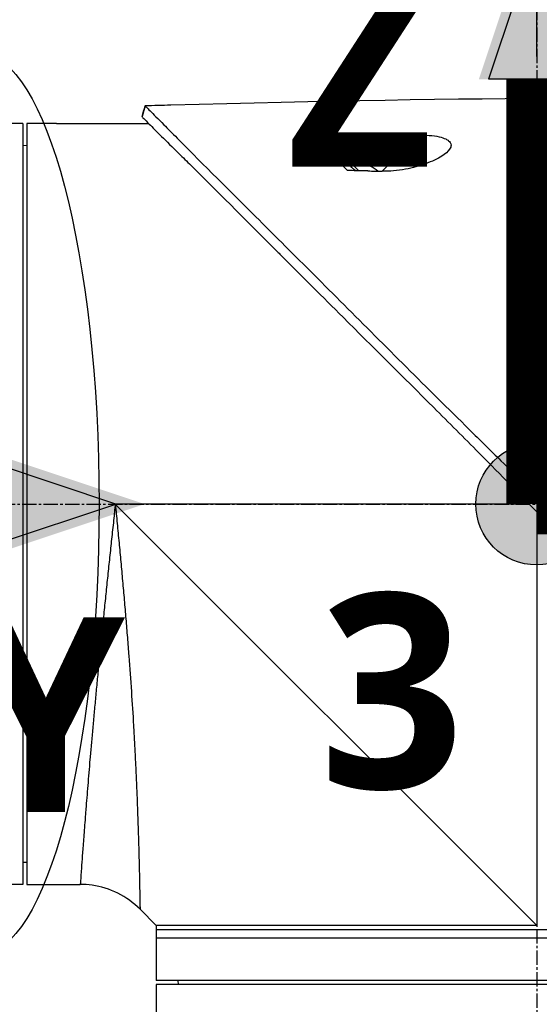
# Model space of a CAD drawing. Header units: millimetres. Extents: x 0 to 5219, y 0 to 2970.
# Tile 143 of 228: x 1947 to 2009, y 2062 to 2178. Entities that reach past the tile are written whole.
import ezdxf

# ---------------------------------------------------------------- set-up
doc = ezdxf.new("R2010")
doc.units = ezdxf.units.MM
doc.header["$LTSCALE"] = 0.2
doc.linetypes.add('CENTER2', pattern=[1.125, 0.75, -0.125, 0.125, -0.125])
for name, color, linetype in [('02_Center Line', 1, 'CENTER2'), ('07_Special Line2', 76, 'Continuous'), ('12_Before Rev.Num.', 5, 'Continuous'), ('13_After Rev.Num.', 6, 'Continuous')]:
    doc.layers.add(name, color=color, linetype=linetype)
doc.layers.add('14_Mark', color=7, linetype='Continuous', true_color=0xe03c31)
doc.styles.add('Rainbow-5.0 Style', font='malgunsl.ttf')
doc.dimstyles.new('Rainbow-5.0 Style', dxfattribs={"dimtxt": 4, "dimasz": 2.5, "dimexe": 1, "dimexo": 1, "dimgap": 1, "dimtad": 1, "dimdsep": 46, "dimtxsty": 'Rainbow-5.0 Style', "dimcen": 0, "dimclrd": 251, "dimclre": 251, "dimclrt": 7, "dimazin": 3, "dimtp": 0.1, "dimtm": 0.1, "dimtfac": 0.61, "dimtmove": 0, "dimatfit": 3, "dimfxl": 1, "dimlwd": -1, "dimlwe": -1, "dimarcsym": 1})
doc.dimstyles.new('Rainbow-5.0 Style$0', dxfattribs={"dimtxt": 4, "dimasz": 3, "dimexe": 2, "dimexo": 1, "dimgap": 0.8, "dimtad": 1, "dimzin": 9, "dimdsep": 46, "dimtxsty": 'Rainbow-5.0 Style', "dimcen": 0, "dimclrd": 251, "dimclre": 251, "dimclrt": 256, "dimadec": 1, "dimazin": 0, "dimtp": 0.1, "dimtm": 0.1, "dimtfac": 0.61, "dimtmove": 0, "dimatfit": 3, "dimfxl": 1, "dimlwd": -1, "dimlwe": -1, "dimarcsym": 1})

# ---------------------------------------------------------------- blocks, each defined once
blk = doc.blocks.new('*D87')
at = {"color": 251, "linetype": 'ByBlock', "transparency": 16777216}
for p, q in [((1891.21, 2290.86), (1891.21, 2344.18)), ((2008.36, 2173.71), (2008.36, 2344.18)), ((1993.36, 2334.18), (1906.21, 2334.18))]:
    blk.add_line(p, q, dxfattribs=at)
at = {"color": 251, "transparency": 16777216}
for points in [[(1906.21, 2336.68), (1906.21, 2331.68), (1891.21, 2334.18)], [(1993.36, 2336.68), (1993.36, 2331.68), (2008.36, 2334.18)]]:
    blk.add_solid(points, dxfattribs=at)
at = {"layer": 'Defpoints', "color": 0, "transparency": 16777216}
for p in [(1891.21, 2334.18), (1891.21, 2285.86), (2008.36, 2168.71)]:
    blk.add_point(p, dxfattribs=at)
at = {"transparency": 16777216, "insert": (1949.78, 2348.57), "char_height": 20, "attachment_point": 5, "style": 'Rainbow-5.0 Style'}
blk.add_mtext('117.15', dxfattribs=at)
blk = doc.blocks.new('*D91')
at = {"color": 251, "linetype": 'ByBlock', "transparency": 16777216}
for p, q in [((1955.2, 2237.9), (2210.65, 2237.9)), ((2200.65, 2135.75), (2200.65, 2222.9)), ((2072.35, 2120.75), (2210.65, 2120.75))]:
    blk.add_line(p, q, dxfattribs=at)
at = {"color": 251, "transparency": 16777216}
for points in [[(2198.15, 2222.9), (2203.15, 2222.9), (2200.65, 2237.9)], [(2198.15, 2135.75), (2203.15, 2135.75), (2200.65, 2120.75)]]:
    blk.add_solid(points, dxfattribs=at)
at = {"layer": 'Defpoints', "color": 0, "transparency": 16777216}
for p in [(1950.2, 2237.9), (2200.65, 2237.9), (2067.35, 2120.75)]:
    blk.add_point(p, dxfattribs=at)
at = {"transparency": 16777216, "insert": (2186.25, 2179.32), "char_height": 20, "attachment_point": 5, "rotation": 90, "style": 'Rainbow-5.0 Style'}
blk.add_mtext('117.15', dxfattribs=at)
blk = doc.blocks.new('*D92')
at = {"color": 251, "linetype": 'ByBlock', "transparency": 16777216}
for p, q in [((1955.2, 2237.9), (2279.94, 2237.9)), ((2269.94, 952.9), (2269.94, 2222.9)), ((2131.07, 937.9), (2279.94, 937.9))]:
    blk.add_line(p, q, dxfattribs=at)
at = {"color": 251, "transparency": 16777216}
for points in [[(2267.44, 2222.9), (2272.44, 2222.9), (2269.94, 2237.9)], [(2267.44, 952.9), (2272.44, 952.9), (2269.94, 937.9)]]:
    blk.add_solid(points, dxfattribs=at)
at = {"layer": 'Defpoints', "color": 0, "transparency": 16777216}
for p in [(1950.2, 2237.9), (2269.94, 2237.9), (2126.07, 937.9)]:
    blk.add_point(p, dxfattribs=at)
at = {"transparency": 16777216, "insert": (2255.54, 1587.9), "char_height": 20, "attachment_point": 5, "rotation": 90, "style": 'Rainbow-5.0 Style'}
blk.add_mtext('1300', dxfattribs=at)
blk = doc.blocks.new('A$C32c156e9')
for p, q in [((-85.42, 1426.95), (-85.79, 1425.69)), ((-99.9, 1424.85), (-106.4, 1424.85)), ((-99.9, 1424.85), (-99.9, 1334.85)), ((-99.4, 1424.85), (-99.4, 1334.85)), ((-96.4, 1424.85), (-99.4, 1424.85)), ((-95.9, 1424.85), (-84.98, 1424.85)), ((-57.38, 1419.22), (-53.09, 1423.5)), ((-99.4, 1422.24), (-99.9, 1422.25)), ((-63.37, 1423.33), (-64, 1422.71)), ((-61.38, 1420.09), (-61.17, 1420.3)), ((-60.15, 1419.28), (-61.17, 1420.3)), ((-58.8, 1419.84), (-58.79, 1419.85)), ((-57.88, 1419.23), (-57.87, 1419.23)), ((-39.62, 1381.2), (-40.61, 1380.47)), ((-40, 1379.85), (-88.95, 1379.85)), ((-39.1, 1330), (-88.95, 1379.85)), ((-39.1, 1378.96), (-39.1, 1330)), ((-99.4, 1337.46), (-99.9, 1337.45)), ((-99.9, 1334.85), (-105.9, 1334.85)), ((-99.4, 1334.85), (-96.4, 1334.85)), ((-95.9, 1334.85), (-93.09, 1334.85)), ((-84.1, 1330), (-86.02, 1331.92)), ((-84.1, 1330), (-84.1, 1323.5)), ((5.9, 1329.5), (-84.1, 1329.5)), ((5.9, 1328.5), (-84.1, 1328.5)), ((5.9, 1323.5), (-84.1, 1323.5)), ((-81.49, 1323), (-81.5, 1323.5)), ((5.9, 1323), (-84.1, 1323)), ((-84.1, 1323), (-84.1, 919.1))]:
    blk.add_line(p, q)
for radius, start, end in [(4.52, 63.7131, 94.7607), (4.5, 49.6154, 63.7759)]:
    blk.add_arc((-60.79, 1415.8), radius, start, end)
for centre, major_axis, ratio, start_param, end_param in [((-345.1, 1397.6), (-366.09, -26.02), 0.042138, 3.488133, 3.909025), ((8.74, -1100.3), (-2690.77, 101.98), 0.938894, 4.781808, 4.782934), ((-217.48, 1405.32), (-233.77, -14.41), 0.048344, 3.929452, 3.989586)]:
    blk.add_ellipse(centre, major_axis=major_axis, ratio=ratio, start_param=start_param, end_param=end_param)
for points in [[(-85.79, 1425.69), (-85.67, 1426.11), (-85.54, 1426.53), (-85.42, 1426.95)], [(-93.09, 1334.85), (-93.09, 1334.85), (-93.09, 1334.85), (-93.09, 1334.85)]]:
    blk.add_open_spline(points, degree=3)
for points, knots in [([(-85.42, 1426.95), (-85.42, 1426.95), (-85.42, 1426.95), (-85.42, 1426.95), (-85.42, 1426.95), (-85.42, 1426.95)], [-0.02987732, -0.02987732, -0.02987732, -0.02987732, -0.01373724, -0.01373724, 0, 0, 0, 0]), ([(-85.42, 1426.95), (-85.42, 1426.95), (-85.42, 1426.95), (-85.42, 1426.95), (-85.42, 1426.95), (-85.42, 1426.95), (-85.42, 1426.95), (-85.41, 1426.94), (-85.41, 1426.94), (-85.4, 1426.93), (-85.39, 1426.92), (-85.35, 1426.88), (-85.31, 1426.84), (-85.16, 1426.7), (-85.02, 1426.55), (-84.45, 1425.99), (-83.9, 1425.43), (-82.74, 1424.26), (-82.21, 1423.73), (-79.28, 1420.76), (-76, 1417.5), (-71.33, 1412.84), (-70.31, 1411.82), (-64.85, 1406.37), (-59.96, 1401.5), (-54.81, 1396.34), (-54.66, 1396.19), (-52.08, 1393.6), (-49.58, 1391.15), (-45.82, 1387.44), (-44.57, 1386.2), (-41.58, 1383.21), (-40.28, 1381.88), (-39.62, 1381.2)], [0.000001, 0.000001, 0.000001, 0.000001, 0.009162, 0.009162, 0.016971, 0.016971, 0.03259, 0.03259, 0.063827, 0.063827, 0.126304, 0.126304, 0.251265, 0.251265, 0.50133, 0.50133, 1.002, 1.002, 1.335959, 1.335959, 2.67129, 2.67129, 3.030313, 3.030313, 4.543873, 4.543873, 4.592411, 4.592411, 5.347172, 5.347172, 5.723633, 5.723633, 6.247668, 6.247668, 6.247668, 6.247668]), ([(-95.9, 1424.85), (-95.9, 1424.85), (-95.91, 1424.85), (-95.96, 1424.85), (-96, 1424.85), (-96.09, 1424.85), (-96.15, 1424.85), (-96.27, 1424.85), (-96.34, 1424.85), (-96.4, 1424.85)], [0.075338, 0.075338, 0.075338, 0.075338, 0.09417251, 0.09417251, 0.11300701, 0.11300701, 0.13184151, 0.13184151, 0.15067601, 0.15067601, 0.15067601, 0.15067601]), ([(-85.79, 1425.68), (-85.79, 1425.68), (-85.79, 1425.68), (-85.79, 1425.69), (-85.79, 1425.69), (-85.79, 1425.69), (-85.79, 1425.69), (-85.79, 1425.69), (-85.79, 1425.69), (-85.79, 1425.69)], [0.692218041, 0.692218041, 0.692218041, 0.692218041, 0.69329226, 0.69329226, 0.695708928, 0.695708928, 0.696915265, 0.696915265, 0.698320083, 0.698320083, 0.698320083, 0.698320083]), ([(-85.79, 1425.69), (-85.79, 1425.69), (-85.79, 1425.69), (-85.79, 1425.68), (-85.79, 1425.68), (-85.79, 1425.68), (-85.79, 1425.68), (-85.79, 1425.68), (-85.78, 1425.67), (-85.77, 1425.66), (-85.76, 1425.64), (-85.71, 1425.58), (-85.66, 1425.53), (-85.44, 1425.31), (-85.22, 1425.09), (-84.19, 1424.05), (-82.98, 1422.84), (-80.97, 1420.86), (-80.48, 1420.39), (-77.2, 1417.15), (-73.73, 1413.65), (-69.62, 1409.55), (-69.32, 1409.25), (-66.78, 1406.71), (-64.43, 1404.36), (-58.55, 1398.5), (-54.92, 1394.9), (-49.5, 1389.49), (-47.7, 1387.69), (-43.1, 1383.05), (-41.01, 1380.89), (-40.61, 1380.47)], [0.000047, 0.000047, 0.000047, 0.000047, 0.011008, 0.011008, 0.020393, 0.020393, 0.039197, 0.039197, 0.07693, 0.07693, 0.152825, 0.152825, 0.305669, 0.305669, 0.610232, 0.610232, 1.419716, 1.419716, 1.651889, 1.651889, 2.978842, 2.978842, 3.080675, 3.080675, 3.850394, 3.850394, 4.95171, 4.95171, 5.489352, 5.489352, 6.333255, 6.333255, 6.333255, 6.333255]), ([(-53.09, 1423.5), (-52.66, 1423.51), (-52.23, 1423.5), (-51.4, 1423.43), (-51, 1423.38), (-50.34, 1423.23), (-50.08, 1423.14), (-49.72, 1422.98), (-49.61, 1422.91), (-49.43, 1422.76), (-49.37, 1422.69), (-49.26, 1422.52), (-49.24, 1422.42), (-49.22, 1422.16), (-49.29, 1421.98), (-49.59, 1421.56), (-49.9, 1421.28), (-50.83, 1420.69), (-51.49, 1420.38), (-52.97, 1419.84), (-53.78, 1419.62), (-55.56, 1419.28), (-56.51, 1419.19), (-57.38, 1419.22)], [-1.636051, -1.636051, -1.636051, -1.636051, -1.487609, -1.487609, -1.342627, -1.342627, -1.229751, -1.229751, -1.162071, -1.162071, -1.103238, -1.103238, -1.031704, -1.031704, -0.907622, -0.907622, -0.714138, -0.714138, -0.48257, -0.48257, -0.258591, -0.258591, -0.000001, -0.000001, -0.000001, -0.000001]), ([(-65.36, 1423.3), (-65.05, 1423.31), (-64.69, 1423.31), (-64.04, 1423.32), (-63.7, 1423.33), (-63.37, 1423.33)], [-0.1934752, -0.1934752, -0.1934752, -0.1934752, -0.0983779, -0.0983779, 0, 0, 0, 0]), ([(-64, 1422.71), (-64.09, 1422.8), (-64.19, 1422.88), (-64.4, 1423.03), (-64.51, 1423.09), (-64.74, 1423.2), (-64.87, 1423.24), (-65.12, 1423.29), (-65.24, 1423.31), (-65.36, 1423.3)], [0, 0, 0, 0, 0.0382217, 0.0382217, 0.0766364, 0.0766364, 0.116027, 0.116027, 0.1530194, 0.1530194, 0.1530194, 0.1530194]), ([(-61.47, 1419.3), (-62.33, 1420.19), (-63.15, 1421.03), (-63.91, 1421.81), (-64.42, 1422.34), (-64.91, 1422.84), (-65.36, 1423.3)], [0, 0, 0, 0, 0.5977799, 0.5977799, 0.5977799, 0.9999999, 0.9999999, 0.9999999, 0.9999999]), ([(-60.58, 1419.29), (-61.08, 1419.79), (-61.57, 1420.28), (-62.03, 1420.74), (-62.19, 1420.9), (-62.55, 1421.26), (-63.05, 1421.76), (-63.38, 1422.09), (-63.7, 1422.41), (-64, 1422.71)], [0.1685407, 0.1685407, 0.1685407, 0.1685407, 0.5, 0.5, 0.5, 0.75, 0.75, 0.75, 1, 1, 1, 1]), ([(-59.06, 1419.26), (-59.5, 1419.27), (-59.97, 1419.28), (-60.75, 1419.29), (-61.13, 1419.3), (-61.47, 1419.3)], [-0.2324123, -0.2324123, -0.2324123, -0.2324123, -0.1008984, -0.1008984, -0.0000209, -0.0000209, -0.0000209, -0.0000209]), ([(-59.06, 1419.26), (-58.78, 1419.25), (-58.5, 1419.24), (-57.94, 1419.23), (-57.66, 1419.22), (-57.38, 1419.22)], [-0.1686475, -0.1686475, -0.1686475, -0.1686475, -0.0843243, -0.0843243, -0.000001, -0.000001, -0.000001, -0.000001]), ([(-40.61, 1380.47), (-40.56, 1380.42), (-40.25, 1380.1), (-39.89, 1379.74), (-39.71, 1379.56), (-39.35, 1379.2), (-39.17, 1379.03), (-38.83, 1378.69), (-38.54, 1378.41), (-38.47, 1378.35)], [0.00043088, 0.00043088, 0.00043088, 0.00043088, 0.0154414, 0.0154414, 0.03075173, 0.03075173, 0.04552895, 0.04552895, 0.05960793, 0.05960793, 0.05960793, 0.05960793]), ([(-39.62, 1381.2), (-39.57, 1381.14), (-39.48, 1381.05), (-39.27, 1380.84), (-39.19, 1380.75), (-38.92, 1380.47), (-38.74, 1380.29), (-38.38, 1379.93), (-38.19, 1379.73), (-37.93, 1379.48), (-37.84, 1379.39), (-37.62, 1379.17), (-37.51, 1379.06), (-37.48, 1379.03)], [0.0012617, 0.0012617, 0.0012617, 0.0012617, 0.0227877, 0.0227877, 0.0388309, 0.0388309, 0.0709865, 0.0709865, 0.1023123, 0.1023123, 0.1191004, 0.1191004, 0.1425667, 0.1425667, 0.1425667, 0.1425667]), ([(-88.95, 1379.85), (-88.97, 1379.67), (-88.99, 1379.48), (-89.01, 1379.3), (-89.03, 1379.11), (-89.05, 1378.93), (-89.07, 1378.74), (-89.11, 1378.37), (-89.14, 1378.01), (-89.18, 1377.64), (-89.22, 1377.27), (-89.26, 1376.9), (-89.3, 1376.54), (-89.34, 1376.17), (-89.38, 1375.81), (-89.42, 1375.44), (-89.49, 1374.71), (-89.57, 1373.99), (-89.65, 1373.26), (-89.73, 1372.54), (-89.8, 1371.82), (-89.88, 1371.1), (-89.95, 1370.38), (-90.03, 1369.66), (-90.1, 1368.95), (-90.1, 1368.94), (-90.1, 1368.94), (-90.1, 1368.94), (-90.17, 1368.23), (-90.25, 1367.52), (-90.32, 1366.82), (-90.32, 1366.81), (-90.32, 1366.81), (-90.32, 1366.8), (-90.36, 1366.45), (-90.39, 1366.1), (-90.43, 1365.76), (-90.43, 1365.75), (-90.43, 1365.75), (-90.43, 1365.74), (-90.46, 1365.4), (-90.5, 1365.05), (-90.53, 1364.71), (-90.53, 1364.71), (-90.53, 1364.7), (-90.53, 1364.7), (-90.6, 1364.01), (-90.67, 1363.33), (-90.74, 1362.66), (-90.74, 1362.65), (-90.74, 1362.65), (-90.74, 1362.64), (-90.81, 1361.97), (-90.87, 1361.3), (-90.94, 1360.65), (-90.94, 1360.64), (-90.94, 1360.64), (-90.94, 1360.63), (-91, 1359.98), (-91.06, 1359.33), (-91.12, 1358.69), (-91.12, 1358.68), (-91.12, 1358.68), (-91.13, 1358.67), (-91.19, 1358.03), (-91.25, 1357.39), (-91.31, 1356.76), (-91.36, 1356.14), (-91.42, 1355.52), (-91.48, 1354.91), (-91.48, 1354.91), (-91.48, 1354.9), (-91.48, 1354.9), (-91.51, 1354.59), (-91.54, 1354.29), (-91.56, 1353.98), (-91.59, 1353.69), (-91.62, 1353.39), (-91.64, 1353.1), (-91.64, 1353.09), (-91.64, 1353.09), (-91.64, 1353.08), (-91.67, 1352.79), (-91.7, 1352.5), (-91.72, 1352.21), (-91.72, 1352.21), (-91.72, 1352.2), (-91.72, 1352.2), (-91.75, 1351.91), (-91.77, 1351.63), (-91.8, 1351.35), (-91.8, 1351.34), (-91.8, 1351.34), (-91.8, 1351.33), (-91.85, 1350.76), (-91.9, 1350.2), (-91.95, 1349.66), (-91.99, 1349.12), (-92.04, 1348.59), (-92.08, 1348.08), (-92.08, 1348.07), (-92.08, 1348.07), (-92.08, 1348.07), (-92.12, 1347.55), (-92.17, 1347.05), (-92.21, 1346.56), (-92.21, 1346.56), (-92.21, 1346.55), (-92.21, 1346.55), (-92.25, 1346.06), (-92.29, 1345.58), (-92.32, 1345.12), (-92.32, 1345.12), (-92.32, 1345.11), (-92.33, 1345.11), (-92.36, 1344.65), (-92.4, 1344.2), (-92.43, 1343.76), (-92.43, 1343.76), (-92.43, 1343.75), (-92.43, 1343.75), (-92.45, 1343.53), (-92.47, 1343.32), (-92.48, 1343.11), (-92.48, 1343.1), (-92.49, 1343.1), (-92.49, 1343.1), (-92.5, 1342.89), (-92.52, 1342.68), (-92.53, 1342.48), (-92.53, 1342.47), (-92.53, 1342.47), (-92.53, 1342.47), (-92.57, 1342.06), (-92.6, 1341.66), (-92.63, 1341.28), (-92.63, 1341.28), (-92.63, 1341.28), (-92.63, 1341.28), (-92.66, 1340.9), (-92.68, 1340.54), (-92.71, 1340.19), (-92.71, 1340.19), (-92.71, 1340.19), (-92.71, 1340.19), (-92.73, 1339.84), (-92.76, 1339.51), (-92.78, 1339.19), (-92.81, 1338.88), (-92.83, 1338.59), (-92.85, 1338.31), (-92.85, 1338.3), (-92.85, 1338.3), (-92.85, 1338.3), (-92.89, 1337.74), (-92.92, 1337.24), (-92.96, 1336.81), (-92.96, 1336.7), (-92.97, 1336.6), (-92.98, 1336.5), (-92.98, 1336.4), (-92.99, 1336.3), (-93, 1336.21), (-93.01, 1336.03), (-93.02, 1335.87), (-93.03, 1335.72), (-93.05, 1335.43), (-93.07, 1335.22), (-93.08, 1335.07), (-93.08, 1335), (-93.09, 1334.94), (-93.09, 1334.91), (-93.09, 1334.87), (-93.09, 1334.85), (-93.09, 1334.85), (-93.09, 1334.85), (-93.09, 1334.85), (-93.09, 1334.85)], [-0.00005797, -0.00005797, -0.00005797, -0.00005797, 0.00049405, 0.00049405, 0.00049405, 0.00104607, 0.00104607, 0.00104607, 0.0021501, 0.0021501, 0.0021501, 0.00325414, 0.00325414, 0.00325414, 0.00435817, 0.00435817, 0.00435817, 0.00656624, 0.00656624, 0.00656624, 0.00877431, 0.00877431, 0.00877431, 0.01098238, 0.01098238, 0.01098238, 0.01099361, 0.01099361, 0.01099361, 0.01319044, 0.01319044, 0.01319044, 0.01320357, 0.01320357, 0.01320357, 0.01429448, 0.01429448, 0.01429448, 0.01430847, 0.01430847, 0.01430847, 0.01539851, 0.01539851, 0.01539851, 0.01541335, 0.01541335, 0.01541335, 0.01760658, 0.01760658, 0.01760658, 0.01762291, 0.01762291, 0.01762291, 0.01981465, 0.01981465, 0.01981465, 0.01983223, 0.01983223, 0.01983223, 0.02202272, 0.02202272, 0.02202272, 0.02204132, 0.02204132, 0.02204132, 0.02425053, 0.02425053, 0.02425053, 0.02643885, 0.02643885, 0.02643885, 0.02645881, 0.02645881, 0.02645881, 0.02756281, 0.02756281, 0.02756281, 0.02864692, 0.02864692, 0.02864692, 0.02866725, 0.02866725, 0.02866725, 0.02975095, 0.02975095, 0.02975095, 0.02977133, 0.02977133, 0.02977133, 0.03085499, 0.03085499, 0.03085499, 0.03087541, 0.03087541, 0.03087541, 0.03308346, 0.03308346, 0.03308346, 0.03527112, 0.03527112, 0.03527112, 0.03529119, 0.03529119, 0.03529119, 0.03747919, 0.03747919, 0.03747919, 0.03749882, 0.03749882, 0.03749882, 0.03968726, 0.03968726, 0.03968726, 0.03970627, 0.03970627, 0.03970627, 0.04189533, 0.04189533, 0.04189533, 0.04191356, 0.04191356, 0.04191356, 0.04299936, 0.04299936, 0.04299936, 0.04301713, 0.04301713, 0.04301713, 0.0441034, 0.0441034, 0.0441034, 0.0441207, 0.0441207, 0.0441207, 0.04631147, 0.04631147, 0.04631147, 0.04632769, 0.04632769, 0.04632769, 0.04851953, 0.04851953, 0.04851953, 0.0485346, 0.0485346, 0.0485346, 0.05074146, 0.05074146, 0.05074146, 0.05293567, 0.05293567, 0.05293567, 0.05294817, 0.05294817, 0.05294817, 0.05735181, 0.05735181, 0.05735181, 0.05845584, 0.05845584, 0.05845584, 0.05955987, 0.05955987, 0.05955987, 0.06176794, 0.06176794, 0.06176794, 0.06618408, 0.06618408, 0.06618408, 0.06839215, 0.06839215, 0.06839215, 0.07060022, 0.07060022, 0.07060022, 0.07060712, 0.07060712, 0.07060712, 0.07060712]), ([(-88.95, 1379.85), (-88.93, 1379.66), (-88.89, 1379.28), (-88.82, 1378.51), (-88.69, 1377.17), (-88.51, 1375.27), (-88.3, 1373), (-88.09, 1370.75), (-87.89, 1368.5), (-87.7, 1366.26), (-87.52, 1364.05), (-87.29, 1361.16), (-87.04, 1357.66), (-86.85, 1354.63), (-86.74, 1352.67), (-86.67, 1351.37), (-86.59, 1349.81), (-86.5, 1348), (-86.43, 1346.28), (-86.36, 1344.64), (-86.31, 1343.08), (-86.26, 1341.85), (-86.23, 1340.9), (-86.21, 1339.98), (-86.17, 1338.9), (-86.13, 1337.32), (-86.09, 1335.61), (-86.07, 1334.39), (-86.05, 1333.71), (-86.05, 1333.3), (-86.03, 1332.67), (-86.03, 1332.2), (-86.02, 1331.96), (-86.02, 1331.92), (-86.02, 1331.92)], [-0.00005585, -0.00005585, -0.00005585, -0.00005585, 0.00051707, 0.00109, 0.00223584, 0.00452754, 0.00681923, 0.00911093, 0.01140263, 0.01369432, 0.01598602, 0.01827771, 0.0228611, 0.02744449, 0.02859034, 0.02973619, 0.03202788, 0.03431958, 0.03661127, 0.03890297, 0.04119466, 0.04348636, 0.04463221, 0.04577806, 0.04806975, 0.05036145, 0.05494484, 0.05952823, 0.06067408, 0.06181992, 0.06411162, 0.06869501, 0.0709867, 0.07327246, 0.07327246, 0.07327246, 0.07327246]), ([(-96.4, 1334.85), (-96.34, 1334.85), (-96.27, 1334.85), (-96.15, 1334.85), (-96.09, 1334.85), (-96, 1334.85), (-95.96, 1334.85), (-95.91, 1334.85), (-95.9, 1334.85), (-95.9, 1334.85)], [-0.15067601, -0.15067601, -0.15067601, -0.15067601, -0.13184151, -0.13184151, -0.11300701, -0.11300701, -0.09417251, -0.09417251, -0.075338, -0.075338, -0.075338, -0.075338]), ([(-86.02, 1331.92), (-86.79, 1332.69), (-87.69, 1333.33), (-89.61, 1334.28), (-90.65, 1334.6), (-92.16, 1334.82), (-92.63, 1334.85), (-93.09, 1334.85)], [0, 0, 0, 0, 0.3242583, 0.3242583, 0.6426929, 0.6426929, 0.7824853, 0.7824853, 0.7824853, 0.7824853]), ([(-39.1, 1330), (-39.12, 1330), (-39.14, 1330), (-41.4, 1330), (-43.63, 1330), (-48.06, 1330), (-50.25, 1330), (-53.82, 1330), (-55.22, 1330), (-57.38, 1330), (-58.16, 1330), (-60.97, 1330), (-62.94, 1330), (-65.87, 1330), (-66.91, 1330), (-69.03, 1330), (-70.1, 1330), (-72.15, 1330), (-73.13, 1330), (-74.97, 1330), (-75.83, 1330), (-77.44, 1330), (-78.19, 1330), (-79.56, 1330), (-80.18, 1330), (-81.29, 1330), (-81.77, 1330), (-82.61, 1330), (-82.97, 1330), (-83.53, 1330), (-83.74, 1330), (-84.03, 1330), (-84.1, 1330), (-84.1, 1330), (-84.1, 1330), (-84.1, 1330)], [-0.005485, -0.005485, -0.005485, -0.005485, 0, 0, 0.672232, 0.672232, 1.344501, 1.344501, 1.792512, 1.792512, 2.048534, 2.048534, 2.731437, 2.731437, 3.121573, 3.121573, 3.559727, 3.559727, 3.997928, 3.997928, 4.436084, 4.436084, 4.874274, 4.874274, 5.31242, 5.31242, 5.750596, 5.750596, 6.188714, 6.188714, 6.626878, 6.626878, 7.06498, 7.06498, 7.065101, 7.065101, 7.065101, 7.065101])]:
    blk.add_open_spline(points, degree=3, knots=knots)
at = {"layer": '02_Center Line', "ltscale": 11.288275}
for p, q in [((-39.1, 1446.4), (-39.1, 745.79)), ((-226.96, 1379.85), (61.79, 1379.85))]:
    blk.add_line(p, q, dxfattribs=at)
blk = doc.blocks.new('A$C19ebd0c3_1234')
for q in [(46.93, -0.78), (54.3, 6.59)]:
    blk.add_line((46.93, 6.59), q)
blk.add_ellipse((0, 0), major_axis=(53.19, 0), ratio=0.263273)
blk = doc.blocks.new('A$C3a293ff3')
at = {"layer": '07_Special Line2'}
blk.add_hatch(color=256, dxfattribs=at).paths.add_polyline_path([(49.156, 0), (34.9, 4.752), (34.9, -4.752)])
at = {"layer": '12_Before Rev.Num.'}
blk.add_hatch(color=256, dxfattribs=at).paths.add_polyline_path([(0, 49.156), (-4.752, 34.9), (4.752, 34.9)])
at = {"layer": '14_Mark'}
h = blk.add_hatch(color=256, dxfattribs=at)
h.dxf.hatch_style = 1
h.paths.add_polyline_path([(5, 0, 1), (-5, 0, 1)])
at = {"layer": '07_Special Line2'}
for p, q in [((34.9, -3.96), (34.9, 3.96)), ((46.78, 0), (34.9, 3.96)), ((34.9, -3.96), (46.78, 0))]:
    blk.add_line(p, q, dxfattribs=at)
at = {"layer": '07_Special Line2', "const_width": 5}
blk.add_lwpolyline([(34.9, 0), (0, 0)], dxfattribs=at)
at = {"layer": '12_Before Rev.Num.'}
for p, q in [((0, 46.78), (-3.96, 34.9)), ((3.96, 34.9), (0, 46.78)), ((3.96, 34.9), (-3.96, 34.9))]:
    blk.add_line(p, q, dxfattribs=at)
at = {"layer": '12_Before Rev.Num.', "const_width": 5}
blk.add_lwpolyline([(0, 34.9), (0, 0)], dxfattribs=at)
at = {"layer": '14_Mark'}
blk.add_circle((0, 0), 5, dxfattribs=at)
at = {"layer": '07_Special Line2', "insert": (34.529, -17.308), "char_height": 16, "attachment_point": 4, "style": 'Rainbow-5.0 Style'}
blk.add_mtext('{\\fMalgun Gothic Semilight|b1|i0|c129|p50;Y}', dxfattribs=at)
at = {"layer": '12_Before Rev.Num.', "insert": (-20.587, 35.725), "char_height": 16, "attachment_point": 4, "style": 'Rainbow-5.0 Style'}
blk.add_mtext('{\\fMalgun Gothic Semilight|b1|i0|c129|p50;Z}', dxfattribs=at)
at = {"layer": '14_Mark', "insert": (-17.839, -15.459), "char_height": 16, "attachment_point": 4, "style": 'Rainbow-5.0 Style'}
blk.add_mtext('{\\fMalgun Gothic Semilight|b1|i0|c129|p50;4}', dxfattribs=at)
blk = doc.blocks.new('A$Ca1632f6c')
at = {"layer": '07_Special Line2'}
blk.add_hatch(color=256, dxfattribs=at).paths.add_polyline_path([(49.156, 0), (34.9, 4.752), (34.9, -4.752)])
at = {"layer": '12_Before Rev.Num.'}
blk.add_hatch(color=256, dxfattribs=at).paths.add_polyline_path([(0, 49.156), (-4.752, 34.9), (4.752, 34.9)])
at = {"layer": '14_Mark'}
h = blk.add_hatch(color=256, dxfattribs=at)
h.dxf.hatch_style = 1
h.paths.add_polyline_path([(5, 0, 1), (-5, 0, 1)])
at = {"layer": '07_Special Line2'}
for p, q in [((34.9, -3.96), (34.9, 3.96)), ((46.78, 0), (34.9, 3.96)), ((34.9, -3.96), (46.78, 0))]:
    blk.add_line(p, q, dxfattribs=at)
at = {"layer": '07_Special Line2', "const_width": 5}
blk.add_lwpolyline([(34.9, 0), (0, 0)], dxfattribs=at)
at = {"layer": '12_Before Rev.Num.'}
for p, q in [((0, 46.78), (-3.96, 34.9)), ((3.96, 34.9), (0, 46.78)), ((3.96, 34.9), (-3.96, 34.9))]:
    blk.add_line(p, q, dxfattribs=at)
at = {"layer": '12_Before Rev.Num.', "const_width": 5}
blk.add_lwpolyline([(0, 34.9), (0, 0)], dxfattribs=at)
at = {"layer": '14_Mark'}
blk.add_circle((0, 0), 5, dxfattribs=at)
at = {"layer": '07_Special Line2', "insert": (34.529, -17.308), "char_height": 16, "attachment_point": 4, "style": 'Rainbow-5.0 Style'}
blk.add_mtext('{\\fMalgun Gothic Semilight|b1|i0|c129|p50;Y}', dxfattribs=at)
at = {"layer": '12_Before Rev.Num.', "insert": (-20.587, 35.725), "char_height": 16, "attachment_point": 4, "style": 'Rainbow-5.0 Style'}
blk.add_mtext('{\\fMalgun Gothic Semilight|b1|i0|c129|p50;Z}', dxfattribs=at)
at = {"layer": '14_Mark', "insert": (-17.839, -15.459), "char_height": 16, "attachment_point": 4, "style": 'Rainbow-5.0 Style'}
blk.add_mtext('{\\fMalgun Gothic Semilight|b1|i0|c129|p50;3}', dxfattribs=at)

msp = doc.modelspace()

# ---------------------------------------------------------------- block references
msp.add_blockref('A$C32c156e9', (2047.458, 740.896))
at = {"xscale": 1.44, "yscale": 1.44, "zscale": 1.44}
for name, p in [('A$C3a293ff3', (1891.208, 2120.746)), ('A$Ca1632f6c', (2008.358, 2120.746))]:
    msp.add_blockref(name, p, dxfattribs=at)
at = {"layer": '13_After Rev.Num.', "rotation": 90}
msp.add_blockref('A$C19ebd0c3_1234', (1942.592, 2120.746), dxfattribs=at)

# ---------------------------------------------------------------- dimensions: what is measured, and where the dimension line sits
dim = msp.add_linear_dim(base=(1891.208, 2334.176), p1=(2008.358, 2168.715), p2=(1891.208, 2285.865), dimstyle='Rainbow-5.0 Style$0', override={"dimscale": 5, "dimtol": 0, "dimlim": 0, "dimtp": 0.1, "dimtm": 0.1, "dimtfac": 0.61, "dimtdec": 2, "dimtolj": 0, "dimtzin": 8})
dim.commit()
dim.dimension.update_dxf_attribs({"geometry": '*D87', "text_midpoint": (1949.783, 2348.57)})
for base, p1, picture, middle in [((2200.646, 2237.896), (2067.35, 2120.746), '*D91', (2186.251, 2179.321)), ((2269.944, 2237.896), (2126.073, 937.896), '*D92', (2255.543, 1587.896))]:
    dim = msp.add_linear_dim(base=base, p1=p1, p2=(1950.2, 2237.896), angle=90, dimstyle='Rainbow-5.0 Style$0', override={"dimscale": 5, "dimtol": 0, "dimlim": 0, "dimtp": 0.1, "dimtm": 0.1, "dimtfac": 0.61, "dimtdec": 2, "dimtolj": 0, "dimtzin": 8})
    dim.commit()
    dim.dimension.update_dxf_attribs({"geometry": picture, "text_midpoint": middle})

# ---------------------------------------------------------------- leaders
msp.add_leader([(2008.358, 2120.714), (2329.098, 1982.316), (2341.598, 1982.316)], dimstyle='Rainbow-5.0 Style', override={"dimscale": 5})

doc.saveas('drawing.dxf')
